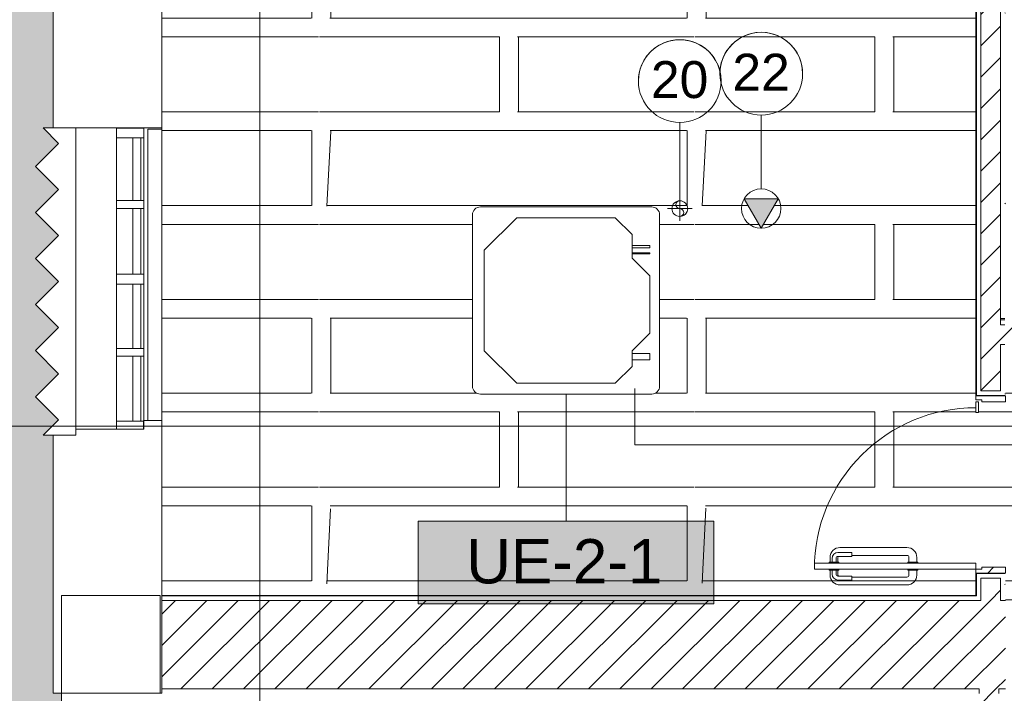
# Model space of a CAD drawing. Header units: metres. Extents: x 1.7 to 42.3, y -72.9 to -47.6.
# Tile 120 of 216: x 4.8 to 9.8, y -54.8 to -51.4. Entities that reach past the tile are written whole.
import ezdxf

# ---------------------------------------------------------------- set-up
doc = ezdxf.new("R2010")
doc.units = ezdxf.units.M
doc.linetypes.add('Oculto 1_5', pattern=[0.0022, 0.0015, -0.0007000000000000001])
for name, color, linetype, lineweight, true_color in [('2PAV - FRIG_dwg', 7, 'Continuous', 18, 0x767676), ('M-EQPM-IDEN', 1, 'Continuous', 9, 0xff0000), ('M-MNTG-IDEN', 1, 'Continuous', 9, 0xff0000), ('TUB_FRIGO', 30, 'Continuous', 18, 0xff7f00)]:
    doc.layers.add(name, color=color, linetype=linetype, lineweight=lineweight, true_color=true_color)
for name, color, linetype, lineweight in [('A-DETL', 7, 'Oculto 1_5', 18), ('A-DOOR', 7, 'Continuous', 18), ('A-FLOR', 7, 'Continuous', 18), ('A-FLOR-PATT', 7, 'Continuous', 18), ('A-GENM', 7, 'Continuous', 18), ('A-GLAZ', 7, 'Continuous', 18), ('A-WALL', 7, 'Continuous', 18), ('A-WALL-PATT', 7, 'Continuous', 18), ('G-ANNO-SYMB', 7, 'Continuous', 9), ('I-WALL', 7, 'Continuous', 18), ('M-EQPM', 7, 'Continuous', 18), ('M-MNTG', 7, 'Continuous', 18)]:
    doc.layers.add(name, color=color, linetype=linetype, lineweight=lineweight)
doc.styles.add('Arial_1', font='arial.ttf', dxfattribs={"height": 0.1874999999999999})
doc.styles.add('Arial_2', font='arial.ttf', dxfattribs={"height": 0.2249999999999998})
pattern_1 = [(45, (21.555, -62.9), (-0.0795495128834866, 0.0795495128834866), [])]
pattern_2 = [(49.99999999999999, (21.555, -62.9), (0.5465545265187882, -0.04781508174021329), [0.05715, -0.62865]), (355, (21.555, -62.9), (-0.1057276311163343, 0.5731658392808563), [0.04572, -0.50292]), (100.451, (21.601, -62.904), (0.440827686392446, 0.5253490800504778), [0.04857, -0.53427]), (46.184, (21.555, -62.748), (0.8132373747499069, -0.1261291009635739), [0.08573, -0.9429799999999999]), (96.636, (21.623, -62.758), (0.7122119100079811, 0.7422871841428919), [0.07286000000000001, -0.8014100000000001]), (351.184, (21.555, -62.748), (0.7122166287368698, 0.7422739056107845), [0.06858, -0.75438]), (21, (21.631, -62.786), (0.4548461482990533, -0.3067949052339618), [0.05715, -0.62865]), (326, (21.631, -62.786), (0.1854048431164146, 0.5525599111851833), [0.04572, -0.50292]), (71.45100000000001, (21.669, -62.81100000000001), (0.6402508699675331, 0.2457631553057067), [0.04857, -0.53427]), (37.50000000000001, (21.555, -62.9), (0.009260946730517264, 0.2536671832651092), [0.02515, -0.47168, 0.02515, -0.48539, -0.5048199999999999]), (37.50000000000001, (21.555, -62.9), (0.009260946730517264, 0.2536671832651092), [-1.007, 0.02515, -0.47968]), (7.499999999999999, (21.555, -62.9), (0.2004558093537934, 0.3005459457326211), [0.02515, -0.26594, 0.02515, -0.46025, -0.1924]), (7.499999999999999, (21.555, -62.9), (0.2004558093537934, 0.3005459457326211), [-0.7764800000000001, 0.02515, -0.16726]), (327.5, (21.385, -62.9), (0.4067681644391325, -0.01718819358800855), [0.02515, -0.16535, 0.02515, -0.56921, -0.78867]), (327.5, (21.385, -62.9), (0.4067681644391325, -0.01718819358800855), [-0.78486, 0.02515, -0.76352]), (317.5, (21.309, -62.9), (0.4443831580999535, 0.07627942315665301), [0.02515, -0.2225, 0.02515, -0.36957, -0.56007]), (317.5, (21.309, -62.9), (0.4443831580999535, 0.07627942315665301), [-0.64237, 0.02515, -0.53492])]

# ---------------------------------------------------------------- blocks, each defined once
blk = doc.blocks.new('Paredes 15 - Paredes 6-6874455-2PAV - FRIGORÍFICA')
at = {"layer": 'A-WALL', "color": 253, "true_color": 0xaaaaaa}
for p, q in [((4.966331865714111, -50.80298575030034), (4.966331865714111, -51.96798575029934)), ((5.517339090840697, -51.96798575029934), (5.517339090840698, -51.07156346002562)), ((4.966331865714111, -51.96798575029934), (5.517339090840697, -51.96798575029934)), ((5.517339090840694, -53.45408142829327), (5.425526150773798, -53.45408142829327)), ((5.425526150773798, -53.45408142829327), (5.425526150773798, -53.49714101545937)), ((5.517339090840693, -54.31763701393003), (5.517339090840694, -53.45408142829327)), ((5.425526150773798, -53.49714101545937), (5.081966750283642, -53.49714101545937)), ((4.966331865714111, -53.52830021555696), (4.966331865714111, -54.83798575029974)), ((5.517339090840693, -54.34156346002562), (5.517339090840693, -54.31763701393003)), ((5.008673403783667, -54.34156346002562), (5.008673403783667, -56.0457141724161)), ((5.508673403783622, -54.34156346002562), (5.008673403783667, -54.34156346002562)), ((5.508673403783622, -54.83798575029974), (5.508673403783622, -54.34156346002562)), ((5.517339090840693, -54.34406346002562), (5.517339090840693, -54.34156346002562)), ((5.517339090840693, -54.36656346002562), (5.517339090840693, -54.34406346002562)), ((5.517339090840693, -54.81656346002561), (5.517339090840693, -54.36656346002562)), ((5.517339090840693, -54.83798575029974), (5.517339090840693, -54.81656346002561)), ((4.966331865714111, -54.83798575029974), (5.508673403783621, -54.83798575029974)), ((5.508673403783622, -54.83906346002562), (5.508673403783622, -54.83798575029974)), ((5.508673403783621, -54.83798575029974), (5.517339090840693, -54.83798575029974))]:
    blk.add_line(p, q, dxfattribs=at)
blk = doc.blocks.new('brises4 - brises-6874564-2PAV - FRIGORÍFICA')
at = {"layer": 'A-GENM', "color": 253, "true_color": 0xaaaaaa}
for p, q in [((5.017339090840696, -51.96546778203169), (4.850202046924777, -51.96546778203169)), ((4.850202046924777, -51.96546778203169), (4.928997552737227, -52.04426328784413)), ((5.017339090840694, -53.52546778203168), (5.017339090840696, -51.96546778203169)), ((4.928997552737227, -52.04426328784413), (4.812130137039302, -52.16113070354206)), ((4.812130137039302, -52.16113070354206), (4.928997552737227, -52.27799811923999)), ((4.928997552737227, -52.27799811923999), (4.812130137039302, -52.39486553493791)), ((4.812130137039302, -52.39486553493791), (4.928997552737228, -52.51173295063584)), ((4.928997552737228, -52.51173295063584), (4.812130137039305, -52.62860036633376)), ((4.812130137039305, -52.62860036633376), (4.928997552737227, -52.74546778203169)), ((4.928997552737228, -52.74546778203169), (4.812130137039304, -52.86233519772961)), ((4.812130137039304, -52.86233519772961), (4.92899755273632, -52.97920261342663)), ((4.92899755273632, -52.97920261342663), (4.812130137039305, -53.09607002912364)), ((4.812130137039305, -53.09607002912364), (4.928997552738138, -53.21293744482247)), ((4.928997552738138, -53.21293744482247), (4.812130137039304, -53.32980486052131)), ((4.812130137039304, -53.32980486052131), (4.928997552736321, -53.44667227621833)), ((4.928997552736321, -53.44667227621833), (4.850202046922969, -53.52546778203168)), ((4.850202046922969, -53.52546778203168), (5.017339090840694, -53.52546778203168))]:
    blk.add_line(p, q, dxfattribs=at)
blk = doc.blocks.new('Janelas 6 - Janelas 3-6874697-2PAV - FRIGORÍFICA')
at = {"layer": 'A-GLAZ', "color": 253, "true_color": 0xaaaaaa}
for p, q in [((5.287549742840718, -51.96404410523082), (5.287549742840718, -52.01404410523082)), ((5.426236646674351, -51.96404410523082), (5.287549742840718, -51.96404410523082)), ((5.426236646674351, -52.01404410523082), (5.426236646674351, -51.96404410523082)), ((5.287549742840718, -52.01404410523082), (5.426236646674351, -52.01404410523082)), ((5.287549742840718, -52.33209557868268), (5.287549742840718, -52.01404410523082)), ((5.370050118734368, -52.01404410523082), (5.370050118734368, -52.33209557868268)), ((5.410909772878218, -52.01404410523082), (5.370050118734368, -52.01404410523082)), ((5.410909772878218, -52.33209557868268), (5.410909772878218, -52.01404410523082)), ((5.426236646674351, -52.01404410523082), (5.426236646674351, -52.33209557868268)), ((5.287549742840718, -52.33209557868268), (5.287549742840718, -52.37209557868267)), ((5.426236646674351, -52.33209557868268), (5.287549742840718, -52.33209557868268)), ((5.287549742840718, -52.37209557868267), (5.426236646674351, -52.37209557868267)), ((5.287549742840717, -52.70563547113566), (5.287549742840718, -52.37209557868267)), ((5.370050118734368, -52.33209557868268), (5.410909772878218, -52.33209557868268)), ((5.370050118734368, -52.37209557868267), (5.370050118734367, -52.70563547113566)), ((5.410909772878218, -52.37209557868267), (5.370050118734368, -52.37209557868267)), ((5.410909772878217, -52.70563547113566), (5.410909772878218, -52.37209557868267)), ((5.426236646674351, -52.37209557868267), (5.426236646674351, -52.33209557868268)), ((5.426236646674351, -52.37209557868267), (5.426236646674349, -52.70563547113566)), ((5.287549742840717, -52.70563547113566), (5.287549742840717, -52.75563547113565)), ((5.426236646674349, -52.70563547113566), (5.287549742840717, -52.70563547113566)), ((5.370050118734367, -52.70563547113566), (5.410909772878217, -52.70563547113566)), ((5.426236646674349, -52.75563547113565), (5.426236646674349, -52.70563547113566)), ((5.287549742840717, -52.75563547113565), (5.426236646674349, -52.75563547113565)), ((5.287549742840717, -53.08263061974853), (5.287549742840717, -52.75563547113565)), ((5.370050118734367, -52.75563547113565), (5.370050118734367, -53.08263061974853)), ((5.410909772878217, -52.75563547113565), (5.370050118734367, -52.75563547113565)), ((5.410909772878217, -53.08263061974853), (5.410909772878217, -52.75563547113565)), ((5.426236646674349, -52.75563547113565), (5.426236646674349, -53.08263061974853)), ((5.287549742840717, -53.08263061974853), (5.287549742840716, -53.12263061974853)), ((5.426236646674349, -53.08263061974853), (5.287549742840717, -53.08263061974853)), ((5.287549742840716, -53.12263061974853), (5.426236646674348, -53.12263061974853)), ((5.287549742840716, -53.45133524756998), (5.287549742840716, -53.12263061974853)), ((5.370050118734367, -53.08263061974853), (5.410909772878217, -53.08263061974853)), ((5.370050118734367, -53.12263061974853), (5.370050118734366, -53.45133524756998)), ((5.410909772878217, -53.12263061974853), (5.370050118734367, -53.12263061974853)), ((5.410909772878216, -53.45133524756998), (5.410909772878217, -53.12263061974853)), ((5.426236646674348, -53.12263061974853), (5.426236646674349, -53.08263061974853)), ((5.426236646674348, -53.12263061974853), (5.426236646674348, -53.44916128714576)), ((5.287549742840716, -53.45133524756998), (5.287549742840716, -53.49222087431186)), ((5.426236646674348, -53.45133524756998), (5.287549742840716, -53.45133524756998)), ((5.370050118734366, -53.45133524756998), (5.410909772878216, -53.45133524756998)), ((5.426236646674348, -53.49222087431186), (5.426236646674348, -53.45133524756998)), ((5.287549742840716, -53.49222087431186), (5.426236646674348, -53.49222087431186))]:
    blk.add_line(p, q, dxfattribs=at)
blk = doc.blocks.new('porta de vidro sala de aula - SALAS DE AULAS E LABORATÓRIOS-7237770-2PAV - FRIGORÍFICA')
at = {"layer": 'A-DOOR', "true_color": 0xbababa}
h = blk.add_hatch(dxfattribs=at)
h.set_pattern_fill('FP_5', color=9, style=0, pattern_type=2)
h.set_pattern_definition([(315, (-9.122, -11.83), (0.3367596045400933, 0.3367596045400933), []), (315, (-9.122, -11.949), (0.6735192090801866, 0), []), (315, (-9.122, -11.711), (0.6735192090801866, 0), [])])
h.paths.add_polyline_path([(-0.449999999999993, 0.07500000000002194), (-0.4494705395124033, -0.07499999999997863), (-0.4199999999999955, -0.07499999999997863), (-0.4199999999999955, 0.04500000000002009), (-0.4299999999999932, 0.04500000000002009), (-0.4299999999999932, 0.07500000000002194), (-0.4494705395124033, 0.07500000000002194)])
h.paths.add_polyline_path([(0.4200000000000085, 0.03000540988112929), (0.4200000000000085, -0.07499999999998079), (0.450000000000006, -0.07499999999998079), (0.450000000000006, 0.07500000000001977), (0.4300000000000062, 0.07500000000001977), (0.4300000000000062, 0.04500000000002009), (0.4200000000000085, 0.04500000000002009)])
at = {"layer": 'A-DOOR', "color": 253, "true_color": 0xaaaaaa}
for p, q in [((-0.430000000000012, 0.8950000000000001), (-0.430000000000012, 0.07500000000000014)), ((-0.4000000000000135, 0.8950000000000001), (-0.430000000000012, 0.8950000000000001)), ((-0.4000000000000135, 0.07500000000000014), (-0.4000000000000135, 0.8950000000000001)), ((-0.4350000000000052, 0.8150000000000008), (-0.4600000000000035, 0.8150000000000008)), ((-0.4550000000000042, 0.8050000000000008), (-0.4350000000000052, 0.8050000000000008)), ((-0.4350000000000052, 0.820000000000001), (-0.4350000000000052, 0.7699999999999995)), ((-0.430000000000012, 0.820000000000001), (-0.4350000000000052, 0.820000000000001)), ((-0.4000000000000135, 0.8200000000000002), (-0.3950000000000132, 0.8200000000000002)), ((-0.3950000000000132, 0.8200000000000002), (-0.3950000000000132, 0.7699999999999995)), ((-0.3950000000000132, 0.8150000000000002), (-0.3700000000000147, 0.8150000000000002)), ((-0.3750000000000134, 0.8050000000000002), (-0.3950000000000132, 0.8050000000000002)), ((-0.5100000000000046, 0.7649999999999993), (-0.5100000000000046, 0.4249999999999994)), ((-0.485000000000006, 0.7049999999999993), (-0.485000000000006, 0.7749999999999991)), ((-0.4650000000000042, 0.774999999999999), (-0.4650000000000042, 0.7049999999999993)), ((-0.4600000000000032, 0.7749999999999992), (-0.4350000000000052, 0.7749999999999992)), ((-0.4350000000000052, 0.784999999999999), (-0.4550000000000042, 0.784999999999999)), ((-0.4350000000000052, 0.7699999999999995), (-0.430000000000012, 0.7699999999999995)), ((-0.3950000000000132, 0.7699999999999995), (-0.4000000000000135, 0.7699999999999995)), ((-0.3950000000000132, 0.7849999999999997), (-0.3750000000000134, 0.7849999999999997)), ((-0.3700000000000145, 0.7749999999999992), (-0.3950000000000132, 0.7749999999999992)), ((-0.3650000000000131, 0.7749999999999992), (-0.3650000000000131, 0.7049999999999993)), ((-0.3450000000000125, 0.7049999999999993), (-0.3450000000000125, 0.7749999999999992)), ((-0.320000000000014, 0.7649999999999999), (-0.320000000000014, 0.425)), ((-0.4650000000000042, 0.7049999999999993), (-0.485000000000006, 0.7049999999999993)), ((-0.4700000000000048, 0.4249999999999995), (-0.4700000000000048, 0.7049999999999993)), ((-0.3650000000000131, 0.7049999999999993), (-0.3450000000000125, 0.7049999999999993)), ((-0.3600000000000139, 0.4249999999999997), (-0.3600000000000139, 0.7049999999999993)), ((-0.4350000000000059, 0.4149999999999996), (-0.460000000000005, 0.4149999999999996)), ((-0.4350000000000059, 0.4199999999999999), (-0.4350000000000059, 0.3699999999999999)), ((-0.430000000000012, 0.4199999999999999), (-0.4350000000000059, 0.4199999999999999)), ((-0.4000000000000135, 0.4199999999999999), (-0.3950000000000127, 0.4199999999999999)), ((-0.3950000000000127, 0.4199999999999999), (-0.3950000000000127, 0.3699999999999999)), ((-0.3950000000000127, 0.4149999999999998), (-0.3700000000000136, 0.4149999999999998)), ((-0.4600000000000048, 0.3749999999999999), (-0.4350000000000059, 0.3749999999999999)), ((-0.4350000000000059, 0.3699999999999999), (-0.430000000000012, 0.3699999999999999)), ((-0.3950000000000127, 0.3699999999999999), (-0.4000000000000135, 0.3699999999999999)), ((-0.3700000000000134, 0.3749999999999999), (-0.3950000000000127, 0.3749999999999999)), ((-0.450000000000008, 0.07500000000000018), (-0.4300000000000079, 0.07500000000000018)), ((-0.450000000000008, -0.07500000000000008), (-0.450000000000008, 0.07500000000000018)), ((-0.4300000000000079, 0.07500000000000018), (-0.4300000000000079, 0.04499999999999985)), ((-0.430000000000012, 0.07500000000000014), (-0.4000000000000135, 0.07500000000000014)), ((0.3649999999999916, 0.075), (0.4199999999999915, 0.075)), ((0.3649999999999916, 0.06153211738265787), (0.3649999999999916, 0.075)), ((0.4199999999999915, 0.06153211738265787), (0.3649999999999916, 0.06153211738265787)), ((0.4199999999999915, 0.06153211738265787), (0.4199999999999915, 0.075)), ((0.4299999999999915, 0.07500000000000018), (0.4499999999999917, 0.07500000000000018)), ((0.4299999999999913, 0.04499999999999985), (0.4299999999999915, 0.07500000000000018)), ((0.4499999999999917, 0.07500000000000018), (0.4499999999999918, -0.07500000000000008)), ((-0.4300000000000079, 0.04499999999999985), (-0.4200000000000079, 0.04499999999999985)), ((-0.4200000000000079, 0.04499999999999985), (-0.4200000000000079, -0.07500000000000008)), ((0.4199999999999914, -0.07500000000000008), (0.4199999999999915, 0.04499999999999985)), ((0.4199999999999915, 0.04499999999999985), (0.4299999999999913, 0.04499999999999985)), ((-0.4200000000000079, -0.07500000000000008), (-0.450000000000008, -0.07500000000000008)), ((0.4499999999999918, -0.07500000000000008), (0.4199999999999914, -0.07500000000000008))]:
    blk.add_line(p, q, dxfattribs=at)
for centre, radius, start, end in [((-0.4300000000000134, 0.07500000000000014), 0.8200000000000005, 359.9999999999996, 90.00000000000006), ((-0.4600000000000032, 0.7649999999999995), 0.04999999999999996, 89.99999999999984, 179.9999999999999), ((-0.4550000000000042, 0.774999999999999), 0.03000000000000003, 89.99999999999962, 179.9999999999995), ((-0.3750000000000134, 0.7749999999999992), 0.03000000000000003, 1.478957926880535e-13, 90.00000000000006), ((-0.3700000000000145, 0.7649999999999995), 0.05000000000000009, 359.9999999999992, 90.0000000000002), ((-0.4550000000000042, 0.774999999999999), 0.009999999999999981, 89.99999999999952, 180.0000000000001), ((-0.4600000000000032, 0.7649999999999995), 0.01000000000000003, 89.99999999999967, 120.0000000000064), ((-0.3750000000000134, 0.7749999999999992), 0.01000000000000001, 0, 90), ((-0.3700000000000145, 0.7649999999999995), 0.01000000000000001, 59.99999999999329, 90.00000000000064), ((-0.460000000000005, 0.4249999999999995), 0.04999999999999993, 179.9999999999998, 269.9999999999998), ((-0.460000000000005, 0.4249999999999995), 0.01000000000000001, 180, 269.9999999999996), ((-0.3700000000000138, 0.4249999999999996), 0.01000000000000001, 269.9999999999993, 359.9999999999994), ((-0.3700000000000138, 0.4249999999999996), 0.04999999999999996, 269.9999999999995, 359.9999999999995)]:
    blk.add_arc(centre, radius, start, end, dxfattribs=at)
blk = doc.blocks.new('4 GRE - ESCOLA DE CINEMA E AUDIOVISUAL CINE REX R07_rvt-1-2PAV - FRIGORÍFICA')
at = {"layer": 'A-FLOR-PATT', "true_color": 0xeff0f0}
h = blk.add_hatch(dxfattribs=at)
h.set_pattern_fill('FP_1', style=0, pattern_type=2)
h.set_pattern_definition(pattern_2)
h.paths.add_polyline_path([(4.966332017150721, -71.94138975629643), (4.966332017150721, -70.93443871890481), (5.01867355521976, -70.93443871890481), (5.01867355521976, -70.87741243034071), (4.909744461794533, -70.7684833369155), (5.018673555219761, -70.65955424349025), (5.018673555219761, -70.64787918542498), (4.90764366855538, -70.53684929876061), (5.018673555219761, -70.42581941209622), (5.018673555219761, -70.41414435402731), (4.90764366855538, -70.30311446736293), (5.018673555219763, -70.19208458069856), (5.018673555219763, -70.1804095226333), (4.90764366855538, -70.0693796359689), (5.018673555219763, -69.95834974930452), (5.018673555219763, -69.94667469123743), (4.907643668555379, -69.83564480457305), (5.018673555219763, -69.72461491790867), (5.018673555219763, -69.7129398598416), (4.907643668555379, -69.6019099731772), (5.018673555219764, -69.49088008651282), (5.018673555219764, -69.47920502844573), (4.907643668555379, -69.36817514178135), (5.018673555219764, -69.25714525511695), (5.018673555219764, -69.24547019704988), (4.907643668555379, -69.13444031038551), (5.018673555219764, -69.02341042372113), (5.018673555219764, -69.00137385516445), (4.966332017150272, -69.00137385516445), (4.966332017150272, -67.83916058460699), (5.018673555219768, -67.83842525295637), (5.018673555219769, -66.77194903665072), (5.008122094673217, -66.77194903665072), (4.931329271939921, -66.69515621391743), (5.018673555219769, -66.6078119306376), (5.018673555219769, -66.5487656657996), (4.931329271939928, -66.46142138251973), (5.018673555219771, -66.37407709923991), (5.018673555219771, -66.31503083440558), (4.931329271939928, -66.22768655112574), (5.018673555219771, -66.1403422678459), (5.018673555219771, -66.08549758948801), (4.931329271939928, -65.99815330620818), (5.018673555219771, -65.91080902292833), (5.018673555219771, -65.84756117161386), (4.931329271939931, -65.76021688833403), (5.018673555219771, -65.67287260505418), (5.018673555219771, -65.61802792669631), (4.931329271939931, -65.53068364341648), (5.018673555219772, -65.44333936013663), (5.018673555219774, -63.90770982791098), (4.967339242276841, -63.90770982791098), (4.967339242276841, -63.81150894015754), (4.844015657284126, -63.81144797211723), (4.844015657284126, -63.7102502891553), (4.717339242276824, -63.71017486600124), (4.717339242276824, -63.16028985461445), (4.814239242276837, -63.16025028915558), (4.814239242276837, -63.06194224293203), (4.905793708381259, -63.06194224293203), (4.905793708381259, -62.06230075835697), (4.925793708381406, -62.06230075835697), (4.925793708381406, -63.06194224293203), (5.008673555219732, -63.06194224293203), (5.008673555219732, -62.14944202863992), (5.018673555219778, -62.14944202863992), (5.018673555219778, -62.06194224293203), (4.717339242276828, -62.06194224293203), (4.717339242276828, -61.87154163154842), (4.867339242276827, -61.87154163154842), (4.867339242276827, -61.69154163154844), (4.717339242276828, -61.69154163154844), (4.717339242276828, -61.51454163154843), (4.850339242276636, -61.51454163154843), (4.850339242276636, -61.33154163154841), (4.717339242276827, -61.33154163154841), (4.717339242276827, -61.15154163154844), (4.867339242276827, -61.15154163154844), (4.867339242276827, -60.97154163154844), (4.717339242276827, -60.97154163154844), (4.717339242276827, -60.79154163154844), (4.867339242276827, -60.79154163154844), (4.867339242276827, -60.61154163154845), (4.717339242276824, -60.61154163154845), (4.717339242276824, -60.42154163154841), (4.905793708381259, -60.42154163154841), (4.905793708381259, -59.42154163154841), (4.814249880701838, -59.42154163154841), (4.814249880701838, -59.32217542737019), (4.717339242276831, -59.32217542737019), (4.717339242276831, -58.77154163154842), (4.844015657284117, -58.77154163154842), (4.844015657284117, -58.67154163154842), (4.967339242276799, -58.67154163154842), (4.967339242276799, -58.57154163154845), (5.018673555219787, -58.57154163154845), (5.018673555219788, -57.38161283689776), (4.957987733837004, -57.32092701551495), (5.018673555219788, -57.26024119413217), (5.018673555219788, -57.14787800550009), (4.957987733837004, -57.08719218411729), (5.01867355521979, -57.02650636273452), (5.01867355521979, -56.91414317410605), (4.957987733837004, -56.85345735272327), (5.01867355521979, -56.79277153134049), (5.01867355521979, -56.6846099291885), (4.957987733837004, -56.62392410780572), (5.01867355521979, -56.56323828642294), (5.01867355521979, -56.44667351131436), (4.957987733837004, -56.38598768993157), (5.018673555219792, -56.32530186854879), (5.018673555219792, -56.21714026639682), (4.957987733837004, -56.15645444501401), (5.018673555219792, -56.09576862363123), (5.018673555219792, -56.04569234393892), (5.008673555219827, -56.04569234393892), (5.008673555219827, -54.83796392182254), (4.966332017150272, -54.83796392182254), (4.966332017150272, -53.52827838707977), (4.915144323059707, -53.52796392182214), (4.993625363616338, -53.44948288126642), (4.876757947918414, -53.3326154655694), (4.993625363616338, -53.21574804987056), (4.876757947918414, -53.09888063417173), (4.993625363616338, -52.98201321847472), (4.876757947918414, -52.8651458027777), (4.993625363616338, -52.74827838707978), (4.876757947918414, -52.63141097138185), (4.993625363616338, -52.51454355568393), (4.876757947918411, -52.397676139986), (4.993625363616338, -52.28080872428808), (4.876757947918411, -52.16394130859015), (4.993625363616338, -52.04707389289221), (4.914829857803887, -51.96827838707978), (4.966332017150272, -51.96796392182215), (4.966332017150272, -50.80296392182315), (4.992690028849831, -50.80296392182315), (4.992690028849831, -50.64296392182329), (5.000047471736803, -50.64296392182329), (4.999824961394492, -50.57334599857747), (5.158997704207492, -50.57334599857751), (5.158997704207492, -50.57098914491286), (1.747339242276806, -50.57098914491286), (1.747339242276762, -71.9413897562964), (4.909744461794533, -71.94138975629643)])
h.paths.add_polyline_path([(4.925793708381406, -60.42154163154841), (5.008673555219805, -60.42154163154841), (5.008673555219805, -59.42405959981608), (5.018673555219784, -59.42405959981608), (5.018673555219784, -59.42154163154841), (4.925793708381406, -59.42154163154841), (4.925793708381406, -60.37154163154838)])
at = {"layer": 'A-FLOR-PATT', "true_color": 0xededed}
h = blk.add_hatch(dxfattribs=at)
h.set_pattern_fill('FP_3', style=0, pattern_type=2)
h.set_pattern_definition([(90, (21.612, -62.843), (-1.905, 1.905), [0.381, -1.524]), (0, (21.612, -62.462), (1.905, 1.905), [1.81, -0.09525]), (270, (23.422, -62.462), (1.905, -1.905), [0.381, -1.524]), (180, (23.422, -62.843), (-1.905, -1.905), [1.81, -0.09525]), (0, (21.555, -62.367), (1.905, 1.905), [0.9144, -0.9906]), (90, (22.469, -62.367), (-1.905, 1.905), [0.381, -1.524]), (180, (22.469, -61.986), (-1.905, -1.905), [0.9144, -0.9906]), (180, (23.46, -62.367), (-1.905, -1.905), [0.89535, -1.01]), (90, (22.565, -62.367), (-1.905, 1.905), [0.381, -1.524]), (0, (22.565, -61.986), (1.905, 1.905), [0.89535, -1.01]), (0, (21.593, -61.89), (1.905, 1.905), [1.829, -0.0762]), (90, (23.422, -61.89), (-1.905, 1.905), [0.381, -1.524]), (180, (23.422, -61.50899999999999), (-1.905, -1.905), [1.81, -0.09525]), (267.138, (21.612, -61.50899999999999), (1.90474424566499, 36.19504142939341), [0.38148, -37.766]), (90, (22.565, -61.41399999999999), (-1.905, 1.905), [0.381, -1.524]), (180, (23.46, -61.41399999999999), (-1.905, -1.905), [0.89535, -1.01]), (90, (22.469, -61.41399999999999), (-1.905, 1.905), [0.381, -1.524]), (0, (21.555, -61.41399999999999), (1.905, 1.905), [0.9144, -0.9906]), (0, (22.565, -61.033), (1.905, 1.905), [0.89535, -1.01]), (180, (22.469, -61.033), (-1.905, -1.905), [0.9144, -0.9906])])
h.paths.add_polyline_path([(10.34698027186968, -54.36544595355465), (11.39978762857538, -54.36544595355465), (11.39978762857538, -54.34154163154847), (11.73959770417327, -54.34154163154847), (11.74032107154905, -54.19690728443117), (11.94032107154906, -54.19692227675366), (11.94032107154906, -54.34154163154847), (15.34399770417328, -54.34154163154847), (15.34399770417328, -54.19690728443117), (15.54532107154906, -54.19692227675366), (15.54532107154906, -54.34154163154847), (18.85850015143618, -54.34154163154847), (18.85850015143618, -54.19690728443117), (18.90848821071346, -54.19690728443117), (18.90848821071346, -54.17544595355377), (18.93848821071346, -54.17544595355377), (18.93848821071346, -54.16544595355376), (19.05848821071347, -54.16544595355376), (19.05848821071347, -53.32544595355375), (18.93848821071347, -53.32544595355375), (18.93848821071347, -53.31544595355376), (18.90848821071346, -53.31544595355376), (18.90848821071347, -53.09342525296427), (14.97848821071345, -53.09342525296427), (14.97848821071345, -52.97342525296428), (14.98848821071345, -52.97342525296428), (14.98848821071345, -52.94342525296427), (14.12848821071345, -52.94342525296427), (14.12848821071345, -52.97342525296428), (14.13848821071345, -52.97342525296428), (14.13848821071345, -53.09342525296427), (13.68399770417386, -53.09342525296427), (13.68399770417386, -52.97342525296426), (13.69399770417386, -52.97342525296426), (13.69399770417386, -52.94342525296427), (12.83399770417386, -52.94342525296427), (12.83399770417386, -52.97342525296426), (12.84399770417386, -52.97342525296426), (12.84399770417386, -53.09342525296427), (9.799787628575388, -53.09342525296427), (9.799787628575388, -53.35842525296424), (9.679787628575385, -53.35842525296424), (9.679787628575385, -53.34842525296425), (9.649787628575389, -53.34842525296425), (9.649787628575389, -51.07154163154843), (5.51733924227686, -51.07154163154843), (5.51733924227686, -54.34154163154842), (9.649787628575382, -54.34154163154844), (9.649787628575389, -54.20842525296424), (9.679787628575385, -54.20842525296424), (9.679787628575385, -54.19842525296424), (9.799787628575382, -54.19842525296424), (9.799787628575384, -54.36544595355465)])
h.paths.add_polyline_path([(9.663255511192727, -53.41342525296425), (9.649787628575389, -53.41342525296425), (9.649787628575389, -53.35842525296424), (9.663255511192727, -53.35842525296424)])
h.paths.add_polyline_path([(7.412089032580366, -53.3193834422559), (7.134489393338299, -53.3193834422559), (7.124136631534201, -53.31802047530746), (7.114489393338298, -53.31402445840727), (7.106205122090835, -53.30766771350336), (7.099848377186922, -53.29938344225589), (7.095852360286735, -53.28973620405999), (7.094489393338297, -53.2793834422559), (7.094489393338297, -52.4093834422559), (7.095852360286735, -52.39903068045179), (7.099848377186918, -52.3893834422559), (7.106205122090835, -52.38109917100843), (7.114489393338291, -52.37474242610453), (7.124136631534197, -52.37074640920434), (7.134489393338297, -52.3693834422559), (8.004489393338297, -52.3693834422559), (8.0148421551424, -52.37074640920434), (8.024489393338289, -52.37474242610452), (8.03277366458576, -52.38109917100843), (8.039130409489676, -52.3893834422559), (8.043126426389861, -52.39903068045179), (8.044489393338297, -52.4093834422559), (8.044489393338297, -53.2793834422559), (8.043126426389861, -53.28973620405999), (8.039130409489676, -53.29938344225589), (8.032773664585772, -53.30766771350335), (8.024489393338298, -53.31402445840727), (8.014842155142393, -53.31802047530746), (8.004489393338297, -53.3193834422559), (7.738188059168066, -53.3193834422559)])
h.paths.add_polyline_path([(8.56033487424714, -52.47770567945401), (8.473732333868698, -52.32770567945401), (8.646937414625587, -52.32770567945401), (8.595395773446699, -52.41697842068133)])
at = {"layer": 'A-WALL-PATT', "true_color": 0xd4d4d4}
h = blk.add_hatch(dxfattribs=at)
h.set_pattern_fill('FP_1', color=254, style=0, pattern_type=2)
h.set_pattern_definition(pattern_2)
h.paths.add_polyline_path([(9.649787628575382, -54.34154163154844), (9.652287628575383, -54.34154163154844), (9.652287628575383, -54.23092525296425), (9.724787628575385, -54.23092525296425), (9.724787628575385, -54.22842525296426), (9.649787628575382, -54.22842525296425)])
h.paths.add_polyline_path([(9.724787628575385, -53.32842525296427), (9.724787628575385, -53.32592525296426), (9.652287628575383, -53.32592525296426), (9.65228762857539, -51.07154163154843), (9.649787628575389, -51.07154163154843), (9.649787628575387, -53.32842525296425), (9.694782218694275, -53.32842525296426)])
h = blk.add_hatch(dxfattribs=at)
h.set_pattern_fill('FP_1', color=254, style=0, pattern_type=2)
h.set_pattern_definition(pattern_2)
h.paths.add_polyline_path([(9.799787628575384, -54.34154163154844), (9.799787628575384, -54.22842525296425), (9.724787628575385, -54.22842525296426), (9.724787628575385, -54.23092525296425), (9.797287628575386, -54.23092525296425), (9.797287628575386, -54.34154163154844)])
h.paths.add_polyline_path([(9.724787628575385, -53.32842525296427), (9.799787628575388, -53.32842525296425), (9.799787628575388, -53.09092525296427), (9.797287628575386, -53.09092525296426), (9.797287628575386, -53.32592525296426), (9.724787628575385, -53.32592525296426)])
h.paths.add_polyline_path([(9.797287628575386, -52.94592525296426), (9.799787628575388, -52.94592525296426), (9.799787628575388, -52.94192525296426), (9.797287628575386, -52.94192525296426)])
h.paths.add_polyline_path([(9.797287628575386, -52.93342525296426), (9.799787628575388, -52.93342525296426), (9.799787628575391, -51.07154163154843), (9.65228762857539, -51.07154163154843), (9.65228762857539, -51.07404163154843), (9.79728762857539, -51.07404163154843), (9.797287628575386, -52.87930576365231)])
h = blk.add_hatch(dxfattribs=at)
h.set_pattern_fill('FP_2', color=254, style=0, pattern_type=2)
h.set_pattern_definition(pattern_1)
h.paths.add_polyline_path([(9.674787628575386, -54.36654163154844), (9.774787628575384, -54.36654163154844), (9.774787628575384, -54.25342525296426), (9.674787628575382, -54.25342525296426), (9.674787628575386, -54.34404163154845)])
h.paths.add_polyline_path([(9.674787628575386, -53.30342525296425), (9.774787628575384, -53.30342525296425), (9.774787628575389, -51.09654163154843), (9.67478762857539, -51.09654163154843), (9.674787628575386, -52.56809268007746)])
h = blk.add_hatch(dxfattribs=at)
h.set_pattern_fill('FP_2', color=254, style=0, pattern_type=2)
h.set_pattern_definition(pattern_1)
h.paths.add_polyline_path([(18.90848821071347, -53.06842525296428), (18.93348821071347, -53.06842525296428), (18.93348821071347, -52.96842525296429), (15.03348821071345, -52.96842525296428), (15.03348821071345, -53.06842525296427), (15.39848821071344, -53.06842525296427), (15.39848821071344, -52.97342525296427), (17.39848821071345, -52.97342525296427), (17.39848821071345, -53.06842525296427), (18.82555496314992, -53.06842525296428)])
h.paths.add_polyline_path([(14.08348821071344, -53.06842525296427), (14.08348821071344, -52.96842525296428), (13.73899770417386, -52.96842525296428), (13.73899770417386, -53.06842525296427)])
h.paths.add_polyline_path([(12.78899770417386, -53.06842525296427), (12.78899770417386, -52.96842525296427), (9.774787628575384, -52.96842525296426), (9.774787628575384, -53.06842525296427), (10.71399770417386, -53.06842525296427), (10.71399770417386, -52.97342525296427), (12.71399770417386, -52.97342525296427), (12.71399770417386, -53.06842525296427)])
h = blk.add_hatch(dxfattribs=at)
h.set_pattern_fill('FP_1', color=254, style=0, pattern_type=2)
h.set_pattern_definition(pattern_2)
h.paths.add_polyline_path([(33.70983924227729, -54.59154163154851), (33.71233924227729, -54.59154163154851), (33.71233924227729, -54.34154163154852), (32.5098001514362, -54.34154163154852), (32.5098001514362, -54.34404163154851), (33.70983924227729, -54.34404163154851), (33.70983924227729, -54.43537118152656)])
h.paths.add_polyline_path([(34.61483924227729, -54.59154163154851), (34.61483924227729, -54.34404163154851), (34.66710015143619, -54.34405959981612), (34.66710015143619, -54.34154163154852), (34.61233924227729, -54.34154163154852), (34.61233924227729, -54.59154163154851)])
h.paths.add_polyline_path([(31.86951602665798, -54.34404163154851), (32.3648001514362, -54.34404163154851), (32.3648001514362, -54.34154163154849), (21.40598821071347, -54.34154163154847), (21.40598821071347, -54.34404163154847), (26.65193160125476, -54.34404163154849)])
h.paths.add_polyline_path([(21.24848821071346, -54.34404163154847), (21.24848821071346, -54.34154163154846), (19.05598821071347, -54.34154163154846), (19.05598821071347, -54.34404163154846), (21.10824814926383, -54.34404163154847)])
h.paths.add_polyline_path([(21.25698821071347, -54.34404163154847), (21.26098821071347, -54.34404163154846), (21.26098821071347, -54.34154163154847), (21.25698821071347, -54.34154163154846)])
h.paths.add_polyline_path([(18.91098821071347, -54.34404163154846), (18.91098821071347, -54.34154163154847), (11.93959770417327, -54.34154163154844), (11.93959770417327, -54.34404163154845), (18.82555496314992, -54.34404163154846)])
h.paths.add_polyline_path([(11.73959770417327, -54.34404163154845), (11.73959770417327, -54.34154163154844), (11.39978762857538, -54.34154163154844), (11.39978762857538, -54.34404163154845), (11.65137637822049, -54.34404163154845)])
h.paths.add_polyline_path([(9.797287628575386, -54.34404163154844), (9.799787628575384, -54.34404163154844), (9.799787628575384, -54.34154163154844), (9.797287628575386, -54.34154163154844)])
h.paths.add_polyline_path([(9.042584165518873, -54.34404163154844), (9.652287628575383, -54.34404163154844), (9.652287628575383, -54.34154163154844), (5.51733924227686, -54.34154163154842), (5.51733924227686, -54.34404163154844), (8.39038611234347, -54.34404163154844)])
h = blk.add_hatch(dxfattribs=at)
h.set_pattern_fill('FP_2', color=254, style=0, pattern_type=2)
h.set_pattern_definition(pattern_1)
h.paths.add_polyline_path([(34.64135775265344, -54.8165416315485), (34.65867355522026, -54.8165416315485), (34.65867355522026, -54.36654163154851), (34.63733924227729, -54.36654163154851), (34.63733924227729, -54.8165416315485)])
h.paths.add_polyline_path([(32.84781310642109, -54.81654163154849), (33.68733924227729, -54.81654163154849), (33.68733924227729, -54.36654163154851), (11.93959770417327, -54.36654163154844), (11.93959770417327, -54.49690728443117), (11.73959770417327, -54.49690728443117), (11.73959770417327, -54.36654163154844), (11.39978762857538, -54.36654163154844), (11.39978762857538, -54.81654163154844), (11.43400015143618, -54.81654163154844), (11.43400015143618, -54.57154163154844), (11.53400015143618, -54.57154163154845), (11.53400015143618, -54.81654163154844), (12.43645606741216, -54.81654163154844), (12.43545650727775, -54.81481034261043), (12.60866158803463, -54.81481034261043), (12.60866158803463, -54.81654163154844), (32.67399770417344, -54.81654163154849)])
h.paths.add_polyline_path([(9.76565616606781, -54.81654163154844), (9.79978762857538, -54.81654163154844), (9.799787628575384, -54.36654163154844), (5.51733924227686, -54.36654163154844), (5.517339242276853, -54.81654163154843), (9.694782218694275, -54.81654163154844)])
h = blk.add_hatch(dxfattribs=at)
h.set_pattern_fill('FP_2', color=254, style=0, pattern_type=2)
h.set_pattern_definition(pattern_1)
h.paths.add_polyline_path([(9.665656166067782, -71.56654163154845), (9.765656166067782, -71.56654163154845), (9.765656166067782, -70.87194224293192), (9.665656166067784, -70.87194224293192)])
h.paths.add_polyline_path([(9.665656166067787, -69.67194224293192), (9.765656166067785, -69.67194224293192), (9.765656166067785, -69.54694224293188), (9.665656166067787, -69.54694224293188), (9.665656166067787, -69.5810745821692)])
h.paths.add_polyline_path([(9.715656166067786, -68.59694224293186), (9.765656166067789, -68.59694224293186), (9.76565616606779, -67.7754252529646), (9.665656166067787, -67.7754252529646), (9.665656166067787, -68.59694224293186), (9.694782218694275, -68.59694224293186)])
h.paths.add_polyline_path([(9.76565616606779, -66.82542525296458), (9.765656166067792, -65.50042525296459), (9.665656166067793, -65.50042525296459), (9.66565616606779, -66.82542525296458), (9.71565616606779, -66.82542525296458)])
h.paths.add_polyline_path([(9.665656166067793, -63.50042525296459), (9.765656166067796, -63.50042525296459), (9.765656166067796, -62.44042525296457), (9.665656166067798, -62.44042525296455), (9.665656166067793, -63.35681291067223)])
h.paths.add_polyline_path([(9.6656561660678, -60.44042525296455), (9.7656561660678, -60.44042525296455), (9.7656561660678, -59.71542525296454), (9.6656561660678, -59.71542525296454), (9.6656561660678, -60.03720668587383)])
h.paths.add_polyline_path([(9.765656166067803, -58.76542525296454), (9.765656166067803, -58.42544595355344), (9.665656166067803, -58.42544595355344), (9.665656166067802, -58.76542525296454), (9.715656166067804, -58.76542525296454)])
h.paths.add_polyline_path([(9.665656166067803, -57.47544595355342), (9.765656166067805, -57.47544595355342), (9.765656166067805, -57.19154163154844), (9.665656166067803, -57.19154163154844)])
h.paths.add_polyline_path([(9.665656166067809, -55.19154163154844), (9.76565616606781, -55.19154163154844), (9.76565616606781, -54.81654163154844), (9.66565616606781, -54.81654163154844), (9.665656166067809, -55.05779734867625)])
at = {"layer": 'A-FLOR', "color": 253, "true_color": 0xaaaaaa}
blk.add_line((5.51733924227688, -51.96796392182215), (5.51733924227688, -51.97405959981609), dxfattribs=at)
at = {"layer": 'A-WALL', "color": 253, "true_color": 0xaaaaaa}
for p, q in [((9.649787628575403, -51.07154163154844), (9.6497876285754, -53.32842525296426)), ((9.652287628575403, -51.07404163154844), (9.6522876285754, -53.32592525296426)), ((9.674787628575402, -51.09654163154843), (9.674787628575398, -53.30342525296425)), ((9.7747876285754, -52.93492525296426), (9.774787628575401, -51.09654163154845)), ((9.7747876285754, -52.94192525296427), (9.7747876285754, -52.93492525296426)), ((9.797287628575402, -52.93492525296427), (9.7747876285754, -52.93492525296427)), ((9.7747876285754, -52.93492525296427), (9.7747876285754, -52.94192525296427)), ((9.7747876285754, -52.96842525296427), (9.7747876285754, -52.94192525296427)), ((9.7747876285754, -52.94192525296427), (9.7972876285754, -52.94192525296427)), ((9.7747876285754, -52.96842525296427), (9.797287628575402, -52.96842525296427)), ((9.7747876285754, -53.30342525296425), (9.7747876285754, -53.06842525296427)), ((9.7747876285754, -53.06842525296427), (9.7972876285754, -53.06842525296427)), ((9.674787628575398, -53.30342525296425), (9.724787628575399, -53.30342525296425)), ((9.724787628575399, -53.30342525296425), (9.7747876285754, -53.30342525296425)), ((9.6522876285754, -53.32592525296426), (9.6747876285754, -53.32592525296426)), ((9.6747876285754, -53.32592525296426), (9.724787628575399, -53.32592525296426)), ((9.724787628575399, -53.32592525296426), (9.7747876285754, -53.32592525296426)), ((9.7747876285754, -53.32592525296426), (9.7972876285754, -53.32592525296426)), ((9.649787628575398, -54.22842525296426), (9.649787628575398, -54.34154163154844)), ((9.652287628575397, -54.23092525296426), (9.652287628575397, -54.34154163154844)), ((9.724787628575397, -54.23092525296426), (9.652287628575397, -54.23092525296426)), ((9.674787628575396, -54.25342525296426), (9.674787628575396, -54.34154163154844)), ((9.724787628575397, -54.25342525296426), (9.674787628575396, -54.25342525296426)), ((9.797287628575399, -54.23092525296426), (9.724787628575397, -54.23092525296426)), ((9.774787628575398, -54.25342525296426), (9.724787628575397, -54.25342525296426)), ((9.774787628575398, -54.34154163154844), (9.774787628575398, -54.25342525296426)), ((9.649787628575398, -54.34154163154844), (5.517339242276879, -54.34154163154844)), ((5.517339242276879, -54.34154163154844), (5.517339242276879, -54.34404163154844)), ((5.517339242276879, -54.34404163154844), (5.517339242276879, -54.36654163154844)), ((5.517339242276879, -54.34404163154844), (9.652287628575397, -54.34404163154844)), ((5.517339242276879, -54.36654163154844), (5.517339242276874, -54.81654163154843)), ((5.517339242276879, -54.36654163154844), (9.674787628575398, -54.36654163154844)), ((9.652287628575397, -54.34404163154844), (9.652287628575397, -54.34154163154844)), ((9.674787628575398, -54.34404163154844), (9.674787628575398, -54.34154163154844)), ((9.674787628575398, -54.36654163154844), (9.674787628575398, -54.34404163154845)), ((9.774787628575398, -54.34404163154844), (9.774787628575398, -54.34154163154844)), ((9.774787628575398, -54.36654163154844), (9.774787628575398, -54.34404163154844)), ((9.774787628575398, -54.36654163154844), (9.799787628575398, -54.36654163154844)), ((5.517339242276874, -54.81654163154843), (5.517339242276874, -54.83796392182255)), ((5.517339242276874, -54.81654163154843), (9.665656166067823, -54.81654163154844)), ((9.665656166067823, -54.83904163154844), (9.665656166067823, -54.81654163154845)), ((9.765656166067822, -54.81654163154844), (9.799787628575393, -54.81654163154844)), ((9.765656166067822, -54.83904163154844), (9.765656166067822, -54.81654163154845)), ((5.517339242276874, -54.83796392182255), (5.508673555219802, -54.83796392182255)), ((5.508673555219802, -54.83796392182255), (5.508673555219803, -54.83904163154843))]:
    blk.add_line(p, q, dxfattribs=at)
at = {"layer": 'I-WALL', "color": 253, "true_color": 0xaaaaaa}
for p, q in [((5.447339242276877, -51.97405959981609), (5.447339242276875, -53.45405959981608)), ((5.517339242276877, -51.97405959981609), (5.447339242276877, -51.97405959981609)), ((5.517339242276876, -53.45405959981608), (5.517339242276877, -51.97405959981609)), ((5.447339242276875, -53.45405959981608), (5.517339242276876, -53.45405959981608))]:
    blk.add_line(p, q, dxfattribs=at)
at = {"layer": 'A-DOOR', "color": 253, "lineweight": 18, "true_color": 0xaaaaaa, "rotation": 89.99999999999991}
blk.add_blockref('porta de vidro sala de aula - SALAS DE AULAS E LABORATÓRIOS-7237770-2PAV - FRIGORÍFICA', (9.724787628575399, -53.77842525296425), dxfattribs=at)
at = {"layer": 'A-GENM', "color": 253, "lineweight": 18, "true_color": 0xaaaaaa}
blk.add_blockref('brises4 - brises-6874564-2PAV - FRIGORÍFICA', (0.06462781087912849, -0.002810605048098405), dxfattribs=at)
at = {"layer": 'A-GLAZ', "color": 253, "lineweight": 18, "true_color": 0xaaaaaa}
blk.add_blockref('Janelas 6 - Janelas 3-6874697-2PAV - FRIGORÍFICA', (1.514361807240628e-07, -0.004898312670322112), dxfattribs=at)
at = {"layer": 'A-WALL', "color": 253, "lineweight": 18, "true_color": 0xaaaaaa}
blk.add_blockref('Paredes 15 - Paredes 6-6874455-2PAV - FRIGORÍFICA', (1.514361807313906e-07, 2.182847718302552e-05), dxfattribs=at)
blk = doc.blocks.new('Ponto de força - PONTO DE FORÇA - EQUIPAMENTO-V51-2PAV - FRIGORÍFICA')
at = {"layer": 'M-MNTG', "linetype": 'Oculto 1_5', "true_color": 0xff0000}
blk.add_hatch(color=1, dxfattribs=at).paths.add_polyline_path([(-1.732587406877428e-14, -0.1000000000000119), (0.08660254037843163, 0.04999999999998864), (-0.08660254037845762, 0.04999999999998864), (-0.05053606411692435, -0.01246896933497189)])
at = {"layer": 'M-MNTG'}
for p, q in [((0.08660254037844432, 0.0500000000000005), (-0.08660254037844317, 0.05000000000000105)), ((-0.08660254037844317, 0.05000000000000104), (-1.590461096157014e-15, -0.09999999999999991)), ((-1.590461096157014e-15, -0.09999999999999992), (0.08660254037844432, 0.0500000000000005))]:
    blk.add_line(p, q, dxfattribs=at)
blk.add_circle((0, 1.267766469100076e-18), 0.1000000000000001, dxfattribs=at)
blk = doc.blocks.new('Ponto de dreno - PONTO DE DRENO-878181-2PAV - FRIGORÍFICA')
at = {"layer": 'M-MNTG'}
for p, q in [((5.218428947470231e-16, -0.0625), (6.605814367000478e-16, 0.0625)), ((-0.06249999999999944, 2.409535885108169e-18), (0.06250000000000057, 2.44887201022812e-18)), ((3.229693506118e-17, 0.02), (0, 0))]:
    blk.add_line(p, q, dxfattribs=at)
blk.add_circle((5.583533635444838e-16, 2.429205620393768e-18), 0.04000000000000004, dxfattribs=at)
for centre, radius, start, end in [((5.583533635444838e-16, 0.02000000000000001), 0.01999999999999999, 89.99999999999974, 269.9999999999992), ((0, -0.02), 0.02000000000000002, 270.0000000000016, 90.00000000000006)]:
    blk.add_arc(centre, radius, start, end, dxfattribs=at)
blk = doc.blocks.new('V8 K7 4V 2_8-8_0kW - MIH45Q4HN18-944312-2PAV - FRIGORÍFICA')
at = {"layer": 'A-DETL', "color": 1, "true_color": 0xff0000}
for p, q in [((0.4250000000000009, 0.2424751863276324), (0.4250000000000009, 0.2425833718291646)), ((0.4250000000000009, 0.2362333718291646), (0.4250000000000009, 0.2363415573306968))]:
    blk.add_line(p, q, dxfattribs=at)
at = {"layer": 'M-EQPM', "color": 1, "true_color": 0xff0000}
for p, q in [((0.4349999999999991, 0.4749999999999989), (-0.4350000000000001, 0.4749999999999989)), ((-0.4750000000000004, 0.4349999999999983), (-0.4750000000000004, -0.4349999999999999)), ((-0.2499999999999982, 0.4199999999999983), (-0.4149999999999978, 0.254999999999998)), ((-0.4149999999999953, 0.2549999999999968), (-0.2499999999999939, 0.4199999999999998)), ((0.2500000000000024, 0.4199999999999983), (-0.2499999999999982, 0.4199999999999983)), ((-0.2499999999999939, 0.4199999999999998), (0.2500000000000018, 0.4199999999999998)), ((0.3350000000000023, 0.3349999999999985), (0.2500000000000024, 0.4199999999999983)), ((0.2500000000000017, 0.4199999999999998), (0.3350000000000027, 0.3349999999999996)), ((0.4749999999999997, -0.4350000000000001), (0.4749999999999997, 0.4349999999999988)), ((0.3350000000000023, 0.2149999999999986), (0.3350000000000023, 0.3349999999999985)), ((0.3350000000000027, 0.3349999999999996), (0.3350000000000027, 0.2149999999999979)), ((-0.4149999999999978, 0.254999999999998), (-0.4149999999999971, -0.2550000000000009)), ((-0.4150000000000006, -0.255000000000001), (-0.4149999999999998, 0.2549999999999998)), ((0.4249999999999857, 0.2795608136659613), (0.3349999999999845, 0.2795608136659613)), ((0.3349999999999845, 0.2668608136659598), (0.4249999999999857, 0.2668608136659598)), ((0.4250000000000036, 0.2668608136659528), (0.4250000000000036, 0.2795608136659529)), ((0.4249999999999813, 0.2425833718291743), (0.3349999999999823, 0.2425833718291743)), ((0.3349999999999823, 0.2362333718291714), (0.4249999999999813, 0.2362333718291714)), ((0.4250000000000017, 0.1250000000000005), (0.3350000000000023, 0.2149999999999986)), ((0.3350000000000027, 0.2149999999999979), (0.4250000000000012, 0.1250000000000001)), ((0.4250000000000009, 0.2362333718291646), (0.4250000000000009, 0.2425833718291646)), ((0.4250000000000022, -0.1649999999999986), (0.4250000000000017, 0.1250000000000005)), ((0.4250000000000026, 0.1250000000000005), (0.4250000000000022, -0.1649999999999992)), ((0.3350000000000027, -0.2549999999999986), (0.4250000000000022, -0.1649999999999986)), ((0.4250000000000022, -0.1649999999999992), (0.335000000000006, -0.2549999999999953)), ((-0.4149999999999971, -0.2550000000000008), (-0.2499999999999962, -0.4200000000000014)), ((-0.2499999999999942, -0.4200000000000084), (-0.4149999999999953, -0.254999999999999)), ((0.3350000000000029, -0.3349999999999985), (0.3350000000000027, -0.2549999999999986)), ((0.335000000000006, -0.2549999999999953), (0.3350000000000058, -0.3350000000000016)), ((0.4249999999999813, -0.2689999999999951), (0.3349999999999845, -0.2689999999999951)), ((0.4250000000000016, -0.3010000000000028), (0.4250000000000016, -0.2690000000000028)), ((0.250000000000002, -0.4199999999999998), (0.3350000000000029, -0.3349999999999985)), ((0.3349999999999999, -0.3350000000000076), (0.2499999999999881, -0.4200000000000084)), ((0.3349999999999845, -0.3009999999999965), (0.4249999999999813, -0.3009999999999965)), ((-0.2499999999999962, -0.4200000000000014), (0.250000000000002, -0.4199999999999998)), ((0.2499999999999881, -0.4200000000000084), (-0.2499999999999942, -0.4200000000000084)), ((-0.4349999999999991, -0.4750000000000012), (0.4349999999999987, -0.475000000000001))]:
    blk.add_line(p, q, dxfattribs=at)
for centre, radius, start, end in [((-0.4349999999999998, 0.4349999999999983), 0.04000000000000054, 89.99999999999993, 180.0000000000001), ((0.4349999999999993, 0.4349999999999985), 0.0400000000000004, 359.9999999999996, 90.00000000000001), ((-0.4349999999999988, -0.4349999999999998), 0.04000000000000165, 179.9999999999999, 269.999999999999), ((0.4349999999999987, -0.4350000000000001), 0.0400000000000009, 269.9999999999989, 359.9999999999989)]:
    blk.add_arc(centre, radius, start, end, dxfattribs=at)
blk = doc.blocks.new('2PAV - FRIG_dwg-1115023-2PAV - FRIGORÍFICA')
at = {"layer": 'TUB_FRIGO', "flags": 128}
blk.add_lwpolyline([(-10.50823924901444, 9.322352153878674), (-13.63699825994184, 9.322352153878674), (-13.63699825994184, 9.609316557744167)], dxfattribs=at)
blk = doc.blocks.new('M_Identificador de auxiliar MEP_BTS - Em caixas-891259-2PAV - FRIGORÍFICA')
at = {"layer": 'M-MNTG-IDEN'}
blk.add_circle((4.520956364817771e-18, 3.243388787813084e-23), 0.002800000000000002, dxfattribs=at)
for centre, start, end in [((4.758693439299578e-18, 5.839239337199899e-20), 359.9999999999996, 179.9999999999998), ((4.758693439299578e-18, 8.515079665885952e-19), 179.9999999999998, 359.9999999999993)]:
    blk.add_arc(centre, 0.002800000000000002, start, end, dxfattribs=at)
blk = doc.blocks.new('M_Identificador de equipamento mecânico_BTS - Em caixas-817025-2PAV - FRIGORÍFICA')
at = {"layer": 'M-EQPM-IDEN', "true_color": 0xf5f5f5}
blk.add_hatch(color=7, dxfattribs=at).paths.add_polyline_path([(0.01, 0.002800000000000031), (0.01, -0.002799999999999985), (-0.009999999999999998, -0.002799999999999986), (-0.009999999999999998, 0.002800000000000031)])
at = {"layer": 'M-EQPM-IDEN'}
for p, q in [((0.01, 0.002800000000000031), (-0.009999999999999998, 0.002800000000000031)), ((-0.009999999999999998, 0.002800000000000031), (-0.009999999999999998, -0.002799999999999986)), ((-0.009999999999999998, 0.002800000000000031), (0.01, 0.002800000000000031)), ((-0.009999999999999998, -0.002799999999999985), (-0.009999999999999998, 0.002800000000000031)), ((0.01, -0.002799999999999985), (0.01, 0.002800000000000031)), ((0.01, 0.002800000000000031), (0.01, -0.002799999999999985)), ((-0.009999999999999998, -0.002799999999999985), (0.01, -0.002799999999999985)), ((0.01, -0.002799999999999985), (-0.009999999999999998, -0.002799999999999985))]:
    blk.add_line(p, q, dxfattribs=at)

msp = doc.modelspace()

# ---------------------------------------------------------------- linework, layer by layer
at = {"layer": 'G-ANNO-SYMB'}
for p, q in [((6.015771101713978, -50.45606500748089), (6.01577110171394, -72.71601354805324)), ((4.117766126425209, -53.4819618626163), (40.7779860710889, -53.48196186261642))]:
    msp.add_line(p, q, dxfattribs=at)
at = {"layer": 'M-EQPM-IDEN'}
msp.add_line((7.569489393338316, -53.31938344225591), (7.569489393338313, -53.96438344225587), dxfattribs=at)
at = {"layer": 'M-MNTG-IDEN'}
for p, q in [((8.560334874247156, -52.27770567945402), (8.560334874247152, -51.90270567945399)), ((8.146831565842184, -52.31520567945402), (8.146831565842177, -51.940205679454))]:
    msp.add_line(p, q, dxfattribs=at)

# ---------------------------------------------------------------- block references
at = {"lineweight": 5}
msp.add_blockref('4 GRE - ESCOLA DE CINEMA E AUDIOVISUAL CINE REX R07_rvt-1-2PAV - FRIGORÍFICA', (0, 0), dxfattribs=at)
at = {"layer": '2PAV - FRIG_dwg', "color": 7}
msp.add_blockref('2PAV - FRIG_dwg-1115023-2PAV - FRIGORÍFICA', (21.5549999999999, -62.90000000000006), dxfattribs=at)
at = {"layer": 'A-DETL', "color": 1, "true_color": 0xff0000}
msp.add_blockref('V8 K7 4V 2_8-8_0kW - MIH45Q4HN18-944312-2PAV - FRIGORÍFICA', (7.569489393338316, -52.8443834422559), dxfattribs=at)
at = {"layer": 'M-EQPM-IDEN', "xscale": 74.99999999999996, "yscale": 74.99999999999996, "zscale": 74.99999999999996}
msp.add_blockref('M_Identificador de equipamento mecânico_BTS - Em caixas-817025-2PAV - FRIGORÍFICA', (7.569489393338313, -54.17438344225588), dxfattribs=at)
at = {"layer": 'M-MNTG'}
for name, p in [('Ponto de dreno - PONTO DE DRENO-878181-2PAV - FRIGORÍFICA', (8.146831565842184, -52.37770567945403)), ('Ponto de força - PONTO DE FORÇA - EQUIPAMENTO-V51-2PAV - FRIGORÍFICA', (8.560334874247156, -52.37770567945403))]:
    msp.add_blockref(name, p, dxfattribs=at)
at = {"layer": 'M-MNTG-IDEN', "xscale": 74.99999999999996, "yscale": 74.99999999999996, "zscale": 74.99999999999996}
for p in [(8.560334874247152, -51.692705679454), (8.146831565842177, -51.730205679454)]:
    msp.add_blockref('M_Identificador de auxiliar MEP_BTS - Em caixas-891259-2PAV - FRIGORÍFICA', p, dxfattribs=at)

# ---------------------------------------------------------------- texts
at = {"layer": 'M-EQPM-IDEN', "color": 7, "insert": (7.062948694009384, -54.05565507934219), "char_height": 0.2249999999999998, "width": 1.220569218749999, "attachment_point": 1, "style": 'Arial_2'}
msp.add_mtext('UE-2-1', dxfattribs=at)
at = {"layer": 'M-MNTG-IDEN', "color": 7, "char_height": 0.1874999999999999, "width": 0.3487340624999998, "attachment_point": 1, "style": 'Arial_1'}
for s, insert in [('20', (8.000290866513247, -51.62899294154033)), ('22', (8.413794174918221, -51.59149294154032))]:
    msp.add_mtext(s, dxfattribs=dict(at, insert=insert))

doc.saveas('drawing.dxf')
